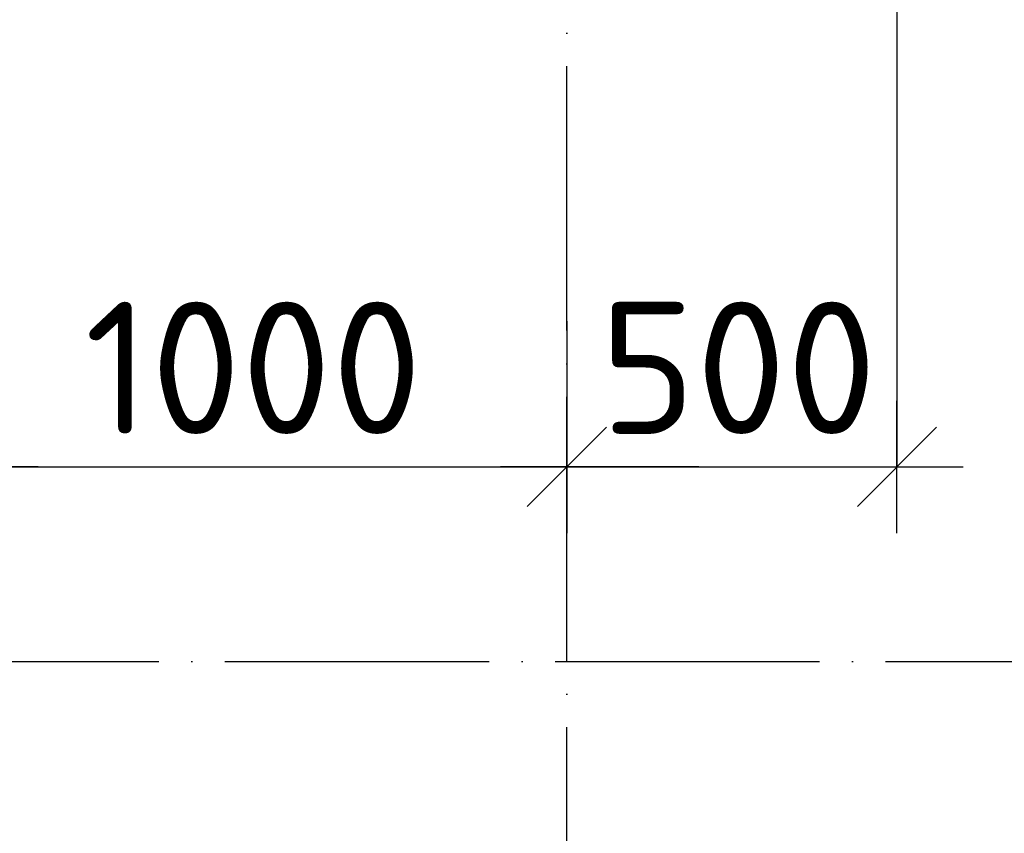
# Model space of a CAD drawing. Header units: millimetres. Extents: x 40580 to 559114, y -343730 to 81020.
# Tile 12 of 256: x 188872 to 190363, y -82264 to -81033. Entities that reach past the tile are written whole.
import ezdxf

# ---------------------------------------------------------------- set-up
doc = ezdxf.new("R2010")
doc.units = ezdxf.units.MM
doc.linetypes.add('______11', pattern=[500, 400, -50, 0, -50])
doc.linetypes.add('______5', pattern=[1100, 800, -100, 100, -100])
doc.layers.add('___________________', color=253, linetype='______5')
doc.layers.add('_______________________1', color=7, linetype='Continuous')
doc.styles.add('ISOCPEUR', font='isocpeur.ttf')

# ---------------------------------------------------------------- blocks, each defined once
blk = doc.blocks.new('ALL_ML_STRICH')
at = {"color": 0, "linetype": 'ByBlock', "lineweight": -2}
for p, q in [((0, -0.5), (0, 0.5)), ((-0.3, -0.3), (0.3, 0.3)), ((-1, 0), (0.5, 0))]:
    blk.add_line(p, q, dxfattribs=at)

msp = doc.modelspace()

# ---------------------------------------------------------------- linework, layer by layer
at = {"layer": '___________________', "color": 253, "linetype": '______11'}
for p, q in [((189700.5, -85004.1), (189700.5, -64804.1)), ((189700.5, -85004.1), (189700.5, -64804.1)), ((177180.5, -82004.1), (224260.5, -82004.1)), ((177180.5, -82004.1), (224260.5, -82004.1))]:
    msp.add_line(p, q, dxfattribs=at)
at = {"layer": '_______________________1', "color": 253, "linetype": 'Continuous'}
for p, q in [((190200.5, -80924.1), (190200.5, -81709.7)), ((189700.5, -81488.9), (189700.5, -81709.7)), ((189700.5, -81488.9), (189700.5, -81709.7))]:
    msp.add_line(p, q, dxfattribs=at)
at = {"layer": '_______________________1', "color": 7, "linetype": 'Continuous'}
for p, q in [((188700.5, -81709.7), (189700.5, -81709.7)), ((189700.5, -81709.7), (190200.5, -81709.7))]:
    msp.add_line(p, q, dxfattribs=at)

# ---------------------------------------------------------------- block references
at = {"layer": '_______________________1', "color": 7, "linetype": 'Continuous', "xscale": 200, "yscale": 200, "zscale": 200, "rotation": 180}
for p in [(188700.5, -81709.7), (189700.5, -81709.7)]:
    msp.add_blockref('ALL_ML_STRICH', p, dxfattribs=at)
at = {"layer": '_______________________1', "color": 7, "linetype": 'Continuous', "xscale": 200, "yscale": 200, "zscale": 200}
for p in [(189700.5, -81709.7), (190200.5, -81709.7)]:
    msp.add_blockref('ALL_ML_STRICH', p, dxfattribs=at)

# ---------------------------------------------------------------- texts
at = {"layer": '_______________________1', "color": 7, "style": 'ISOCPEUR'}
for s, p in [('1000', (188970.5, -81659.7)), ('500', (189750.5, -81659.7))]:
    msp.add_text(s, height=200, dxfattribs=at).set_placement(p)

doc.saveas('drawing.dxf')
